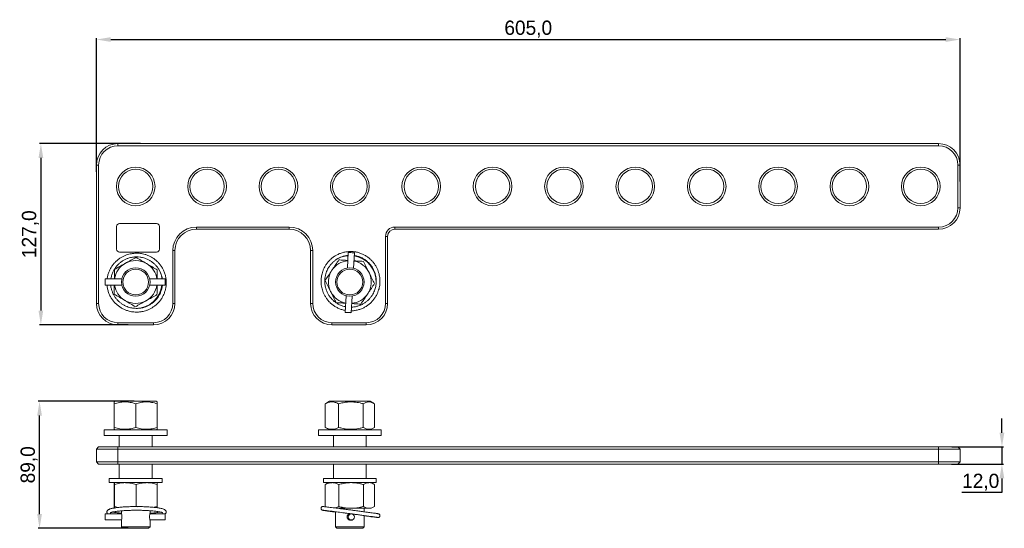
# Model space of a CAD drawing. Header units: millimetres. Extents: x -498 to 914, y 297 to 658.
# Tile 1 of 3: x -498 to 192, y 297 to 653. Entities that reach past the tile are written whole.
import ezdxf

# ---------------------------------------------------------------- set-up
doc = ezdxf.new("R2010")
doc.units = ezdxf.units.MM
doc.header["$PDSIZE"] = -1
doc.dimstyles.new('ISO-25', dxfattribs={"dimtxt": 2.5, "dimasz": 2.5, "dimexe": 1.25, "dimexo": 0.625, "dimtad": 1, "dimtxsty": 'Standard', "dimcen": 2.5, "dimadec": 0, "dimazin": 0, "dimtfac": 1, "dimtmove": 0, "dimatfit": 3, "dimfxl": 0, "dimarcsym": 0})

# ---------------------------------------------------------------- blocks, each defined once
blk = doc.blocks.new('*D1')
at = {"color": 0, "lineweight": -2}
for p, q in [((-444.11, 546.48), (-444.11, 640.17)), ((-434.11, 639.17), (150.89, 639.17)), ((160.89, 539.67), (160.89, 640.17))]:
    blk.add_line(p, q, dxfattribs=at)
at = {"color": 0}
for points in [[(-434.11, 640.84), (-434.11, 637.51), (-444.11, 639.17)], [(150.89, 640.84), (150.89, 637.51), (160.89, 639.17)]]:
    blk.add_solid(points, dxfattribs=at)
at = {"layer": 'Defpoints', "color": 0}
for p in [(160.89, 639.17), (-444.11, 545.48), (160.89, 538.67)]:
    blk.add_point(p, dxfattribs=at)
at = {"color": 0, "insert": (-141.61, 646.53), "char_height": 10, "attachment_point": 5}
blk.add_mtext('605,0', dxfattribs=at)
blk = doc.blocks.new('*D2')
at = {"color": 0, "lineweight": -2}
for p, q in [((-413.35, 566.25), (-484.06, 566.25)), ((-483.06, 556.25), (-483.06, 449.25)), ((-421.87, 439.25), (-484.06, 439.25))]:
    blk.add_line(p, q, dxfattribs=at)
at = {"color": 0}
for points in [[(-484.73, 556.25), (-481.4, 556.25), (-483.06, 566.25)], [(-484.73, 449.25), (-481.4, 449.25), (-483.06, 439.25)]]:
    blk.add_solid(points, dxfattribs=at)
at = {"layer": 'Defpoints', "color": 0}
for p in [(-412.35, 566.25), (-483.06, 439.25), (-420.87, 439.25)]:
    blk.add_point(p, dxfattribs=at)
at = {"color": 0, "insert": (-490.42, 502.75), "char_height": 10, "attachment_point": 5, "rotation": 90}
blk.add_mtext('127,0', dxfattribs=at)
blk = doc.blocks.new('*D3')
at = {"color": 0, "lineweight": -2}
for p, q in [((190.24, 363.64), (190.24, 373.64)), ((155.04, 353.64), (191.24, 353.64)), ((190.24, 353.64), (190.24, 341.64)), ((154.83, 341.64), (191.24, 341.64)), ((190.24, 331.64), (190.24, 321.64)), ((190.24, 321.64), (162.05, 321.64))]:
    blk.add_line(p, q, dxfattribs=at)
at = {"color": 0}
for points in [[(188.57, 363.64), (191.9, 363.64), (190.24, 353.64)], [(188.57, 331.64), (191.9, 331.64), (190.24, 341.64)]]:
    blk.add_solid(points, dxfattribs=at)
at = {"layer": 'Defpoints', "color": 0}
for p in [(154.04, 353.64), (153.83, 341.64), (190.24, 341.64)]:
    blk.add_point(p, dxfattribs=at)
at = {"color": 0, "insert": (175.38, 328.99), "char_height": 10, "attachment_point": 5}
blk.add_mtext('12,0', dxfattribs=at)
blk = doc.blocks.new('*D4')
at = {"color": 0, "lineweight": -2}
for p, q in [((-417.61, 385.65), (-484.98, 385.65)), ((-483.98, 306.65), (-483.98, 375.65)), ((-421.98, 296.65), (-484.98, 296.65))]:
    blk.add_line(p, q, dxfattribs=at)
at = {"color": 0}
for points in [[(-485.65, 375.65), (-482.32, 375.65), (-483.98, 385.65)], [(-485.65, 306.65), (-482.32, 306.65), (-483.98, 296.65)]]:
    blk.add_solid(points, dxfattribs=at)
at = {"layer": 'Defpoints', "color": 0}
for p in [(-483.98, 385.65), (-416.61, 385.65), (-420.98, 296.65)]:
    blk.add_point(p, dxfattribs=at)
at = {"color": 0, "insert": (-491.34, 341.15), "char_height": 10, "attachment_point": 5, "rotation": 90}
blk.add_mtext('89,0', dxfattribs=at)

msp = doc.modelspace()

# ---------------------------------------------------------------- linework, layer by layer
at = {"color": 7, "linetype": 'Continuous', "lineweight": 15}
for p, q in [((-429.11, 566.25), (-429.11, 564.75)), ((-429.11, 566.25), (145.89, 566.25)), ((145.89, 566.25), (145.89, 564.75)), ((145.89, 564.75), (-429.11, 564.75)), ((-444.11, 454.25), (-444.11, 551.25)), ((-444.11, 551.25), (-442.61, 551.25)), ((-442.61, 551.25), (-442.61, 454.25)), ((160.89, 551.25), (159.39, 551.25)), ((159.39, 521.25), (159.39, 551.25)), ((160.89, 551.25), (160.89, 521.25)), ((160.89, 521.25), (159.39, 521.25)), ((-430.01, 492.2), (-430.01, 508.2)), ((-428.01, 510.2), (-402.01, 510.2)), ((-400.01, 508.2), (-400.01, 492.2)), ((-374.11, 507.75), (-309.11, 507.75)), ((-374.11, 507.75), (-374.11, 506.25)), ((-309.11, 506.25), (-374.11, 506.25)), ((-309.11, 507.75), (-309.11, 506.25)), ((-235.11, 506.25), (-235.11, 507.75)), ((-235.11, 507.75), (145.89, 507.75)), ((145.89, 506.25), (-235.11, 506.25)), ((145.89, 506.25), (145.89, 507.75)), ((-241.61, 454.25), (-241.61, 501.25)), ((-240.11, 501.25), (-241.61, 501.25)), ((-240.11, 501.25), (-240.11, 454.25)), ((-402.01, 490.2), (-428.01, 490.2)), ((-390.61, 454.25), (-390.61, 491.25)), ((-390.61, 491.25), (-389.11, 491.25)), ((-389.11, 491.25), (-389.11, 454.25)), ((-294.11, 454.25), (-294.11, 491.25)), ((-292.61, 491.25), (-294.11, 491.25)), ((-292.61, 491.25), (-292.61, 454.25)), ((-267.7, 489.93), (-268.26, 479.12)), ((-263.96, 478.9), (-263.4, 489.71)), ((-426.38, 471.4), (-438.02, 471.4)), ((-438.02, 471.4), (-438.02, 467.1)), ((-396.02, 471.4), (-406.85, 471.4)), ((-396.02, 467.1), (-396.02, 471.4)), ((-438.02, 467.1), (-426.38, 467.1)), ((-406.85, 467.1), (-396.02, 467.1)), ((-269.26, 459.61), (-269.86, 447.98)), ((-265.57, 447.76), (-264.97, 459.39)), ((-444.11, 454.25), (-442.61, 454.25)), ((-390.61, 454.25), (-389.11, 454.25)), ((-292.61, 454.25), (-294.11, 454.25)), ((-241.61, 454.25), (-240.11, 454.25)), ((-429.11, 439.25), (-429.11, 440.75)), ((-429.11, 440.75), (-404.11, 440.75)), ((-404.11, 439.25), (-429.11, 439.25)), ((-404.11, 440.75), (-404.11, 439.25)), ((-279.11, 440.75), (-255.11, 440.75)), ((-279.11, 440.75), (-279.11, 439.25)), ((-255.11, 439.25), (-279.11, 439.25)), ((-255.11, 440.75), (-255.11, 439.25)), ((-430.93, 385.65), (-431.61, 385.25)), ((-431.61, 383.91), (-431.61, 367.38)), ((-416.61, 385.65), (-430.93, 385.65)), ((-402.29, 385.65), (-416.61, 385.65)), ((-416.61, 383.91), (-416.61, 367.38)), ((-401.61, 385.25), (-402.29, 385.65)), ((-401.61, 383.91), (-401.61, 367.38)), ((-283.91, 383.91), (-283.45, 384.14)), ((-283.91, 383.91), (-283.91, 367.38)), ((-280.93, 385.65), (-283.48, 384.18)), ((-280.91, 385.65), (-280.93, 385.65)), ((-252.29, 385.65), (-280.91, 385.65)), ((-274.49, 383.91), (-274.49, 367.38)), ((-257.19, 383.91), (-257.19, 367.38)), ((-249.75, 384.18), (-252.29, 385.65)), ((-249.31, 383.91), (-249.31, 367.38)), ((-438.61, 365.65), (-438.61, 361.65)), ((-438.61, 365.65), (-394.61, 365.65)), ((-431.61, 366.04), (-430.93, 365.65)), ((-402.29, 365.65), (-401.61, 366.04)), ((-394.61, 361.65), (-394.61, 365.65)), ((-288.61, 365.65), (-288.61, 361.65)), ((-288.61, 365.65), (-244.61, 365.65)), ((-283.45, 367.15), (-283.91, 367.38)), ((-283.47, 367.11), (-280.93, 365.65)), ((-252.29, 365.65), (-249.75, 367.11)), ((-244.61, 361.65), (-244.61, 365.65)), ((-438.61, 361.65), (-394.61, 361.65)), ((-428.11, 361.65), (-428.11, 353.64)), ((-405.11, 353.64), (-405.11, 361.65)), ((-288.61, 361.65), (-244.61, 361.65)), ((-278.11, 361.65), (-278.11, 353.64)), ((-255.11, 353.64), (-255.11, 361.65)), ((-442.61, 353.64), (-444.11, 352.14)), ((-429.11, 352.14), (-444.11, 352.14)), ((-444.11, 343.14), (-444.11, 352.14)), ((-442.61, 353.64), (-429.11, 353.64)), ((-429.11, 353.64), (-429.11, 352.14)), ((-429.11, 353.64), (145.89, 353.64)), ((145.89, 352.14), (-429.11, 352.14)), ((-429.11, 343.14), (-429.11, 352.14)), ((145.89, 353.64), (145.89, 352.14)), ((145.89, 353.64), (159.39, 353.64)), ((145.89, 343.14), (145.89, 352.14)), ((160.89, 352.14), (145.89, 352.14)), ((159.39, 353.64), (160.89, 352.14)), ((160.89, 343.14), (160.89, 352.14)), ((-444.11, 343.14), (-429.11, 343.14)), ((-444.11, 343.14), (-442.61, 341.64)), ((-429.11, 341.64), (-442.61, 341.64)), ((-430.01, 341.64), (-430.01, 341.54)), ((-430.01, 341.54), (-428.01, 341.54)), ((-429.11, 343.14), (145.89, 343.14)), ((-429.11, 343.14), (-429.11, 341.64)), ((145.89, 341.64), (-429.11, 341.64)), ((-428.11, 341.54), (-428.11, 331.65)), ((-428.01, 341.64), (-428.01, 341.54)), ((-428.01, 341.54), (-402.01, 341.54)), ((-405.11, 331.65), (-405.11, 341.54)), ((-402.01, 341.64), (-402.01, 341.54)), ((-402.01, 341.54), (-400.01, 341.54)), ((-400.01, 341.64), (-400.01, 341.54)), ((-278.11, 341.64), (-278.11, 331.65)), ((-255.11, 331.65), (-255.11, 341.64)), ((145.89, 343.14), (160.89, 343.14)), ((145.89, 343.14), (145.89, 341.64)), ((159.39, 341.64), (145.89, 341.64)), ((160.89, 343.14), (159.39, 341.64)), ((-435.11, 331.65), (-435.11, 328.65)), ((-435.11, 331.65), (-398.11, 331.65)), ((-398.11, 328.65), (-398.11, 331.65)), ((-285.11, 331.65), (-285.11, 328.65)), ((-285.11, 331.65), (-248.11, 331.65)), ((-248.11, 328.65), (-248.11, 331.65)), ((-435.11, 328.65), (-398.11, 328.65)), ((-431.71, 327.31), (-431.71, 311.99)), ((-431.61, 328.65), (-431.61, 328.65)), ((-431.52, 327.31), (-431.52, 311.99)), ((-416.42, 327.31), (-416.42, 311.99)), ((-401.61, 328.65), (-401.61, 328.65)), ((-401.52, 327.31), (-401.52, 311.99)), ((-285.11, 328.65), (-248.11, 328.65)), ((-283.36, 327.59), (-283.9, 327.31)), ((-283.9, 327.31), (-283.9, 311.99)), ((-281.61, 328.65), (-283.38, 327.62)), ((-274.32, 327.31), (-274.32, 311.99)), ((-257.03, 327.31), (-257.03, 311.99)), ((-249.84, 327.62), (-251.61, 328.65)), ((-249.32, 327.31), (-249.32, 311.99)), ((-428.86, 311.28), (-431.52, 311.99)), ((-416.42, 311.99), (-416.77, 311.89)), ((-416.42, 311.99), (-415.56, 311.76)), ((-403.87, 311.35), (-401.52, 311.99)), ((-283.9, 311.99), (-283.11, 311.66)), ((-283.9, 311.99), (-283.36, 311.71)), ((-265.67, 310.65), (-274.99, 310.65)), ((-253.18, 310.65), (-265.67, 310.65)), ((-256.61, 308.25), (-256.61, 310.65)), ((-251.61, 310.65), (-253.18, 310.65)), ((-251.61, 310.65), (-249.84, 311.67)), ((-426.55, 306.8), (-438.02, 306.8)), ((-438.02, 306.8), (-438.02, 302.5)), ((-426.61, 308.89), (-426.61, 307.01)), ((-396.02, 306.8), (-406.67, 306.8)), ((-406.61, 307.01), (-406.61, 308.98)), ((-396.02, 302.5), (-396.02, 306.8)), ((-276.61, 308.24), (-276.61, 297.65)), ((-265.55, 306.8), (-267.15, 306.8)), ((-266.08, 306.8), (-266.54, 306.94)), ((-256.61, 297.65), (-256.61, 305.62)), ((-438.02, 302.5), (-426.56, 302.5)), ((-426.61, 302.25), (-426.61, 297.65)), ((-426.61, 297.65), (-425.61, 296.65)), ((-426.61, 297.65), (-406.61, 297.65)), ((-407.61, 296.65), (-425.61, 296.65)), ((-407.61, 296.65), (-406.61, 297.65)), ((-406.67, 302.5), (-396.02, 302.5)), ((-406.61, 297.65), (-406.61, 302.25)), ((-276.61, 297.65), (-275.61, 296.65)), ((-276.61, 297.65), (-266.1, 297.65)), ((-266.15, 296.65), (-275.61, 296.65)), ((-267.1, 302.5), (-265.55, 302.5)), ((-257.61, 296.65), (-266.15, 296.65)), ((-266.1, 297.65), (-256.61, 297.65)), ((-257.61, 296.65), (-256.61, 297.65))]:
    msp.add_line(p, q, dxfattribs=at)
at = {"color": 7, "linetype": 'Continuous', "lineweight": 15, "flags": 128}
for points in [[(-263.4, 489.71), (-263.42, 489.71), (-263.69, 489.72), (-264.24, 489.75), (-264.99, 489.79), (-265.83, 489.83), (-266.62, 489.87), (-267.25, 489.91), (-267.62, 489.93), (-267.7, 489.93)], [(-269.86, 447.98), (-269.79, 447.98), (-269.42, 447.96), (-268.79, 447.93), (-267.99, 447.89), (-267.16, 447.85), (-266.41, 447.81), (-265.85, 447.78), (-265.59, 447.76), (-265.57, 447.76)]]:
    msp.add_lwpolyline(points, dxfattribs=at)
at = {"color": 7, "linetype": 'Continuous', "lineweight": 15}
for centre, radius in [((-416.61, 536.25), 13.54), ((-416.61, 536.25), 12.04), ((-366.61, 536.25), 13.54), ((-366.61, 536.25), 12.04), ((-316.61, 536.25), 13.54), ((-316.61, 536.25), 12.04), ((-266.61, 536.25), 13.54), ((-266.61, 536.25), 12.04), ((-216.61, 536.25), 13.54), ((-216.61, 536.25), 12.04), ((-166.61, 536.25), 13.54), ((-166.61, 536.25), 12.04), ((-116.61, 536.25), 13.54), ((-116.61, 536.25), 12.04), ((-66.61, 536.25), 13.54), ((-66.61, 536.25), 12.04), ((-16.61, 536.25), 13.54), ((-16.61, 536.25), 12.04), ((33.39, 536.25), 13.54), ((33.39, 536.25), 12.04), ((83.39, 536.25), 13.54), ((83.39, 536.25), 12.04), ((133.39, 536.25), 13.54), ((133.39, 536.25), 12.04), ((-416.61, 469.25), 10), ((-416.61, 469.25), 9), ((-266.61, 469.25), 10), ((-266.61, 469.25), 9), ((-265.55, 304.65), 2.15)]:
    msp.add_circle(centre, radius, dxfattribs=at)
for centre, radius, start, end in [((-429.11, 551.25), 15, 90, 180), ((145.89, 551.25), 15, 0, 90), ((-429.11, 551.25), 13.5, 90, 180), ((145.89, 551.25), 13.5, 0, 90), ((145.89, 521.25), 15, 270, 0), ((145.89, 521.25), 13.5, 270, 0), ((-428.01, 508.2), 2, 90, 180), ((-402.01, 508.2), 2, 0, 90), ((-374.11, 491.25), 16.5, 90, 180), ((-374.11, 491.25), 15, 90, 180), ((-309.11, 491.25), 16.5, 0, 90), ((-309.11, 491.25), 15, 0, 90), ((-235.11, 501.25), 6.5, 90, 180), ((-235.11, 501.25), 5, 90, 180), ((-428.01, 492.2), 2, 180, 270), ((-402.01, 492.2), 2, 270, 0), ((-416.61, 469.25), 15, 59.37171, 119.37171), ((-266.61, 469.25), 15, 95.28666, 146.41759), ((-266.61, 469.25), 18.5, 93.71966, 120.77668), ((-266.61, 469.25), 15, 26.41759, 78.8051), ((-266.61, 469.25), 18.5, 358.30922, 80.3721), ((-416.61, 469.25), 15, 119.37171, 171.75922), ((-416.61, 469.25), 15, 8.24078, 59.37171), ((-416.61, 469.25), 18.5, 6.67378, 33.7308), ((-266.61, 469.25), 15, 146.41759, 206.41759), ((-266.61, 469.25), 15, 326.41759, 26.41759), ((-416.61, 469.25), 15, 188.24078, 239.37171), ((-416.61, 469.25), 18.5, 271.26334, 353.32622), ((-416.61, 469.25), 15, 299.37171, 351.75922), ((-266.61, 469.25), 15, 206.41759, 258.8051), ((-416.61, 469.25), 15, 239.37171, 299.37171), ((-266.61, 469.25), 15, 275.28666, 326.41759), ((-429.11, 454.25), 15, 180, 270), ((-429.11, 454.25), 13.5, 180, 270), ((-404.11, 454.25), 13.5, 270, 0), ((-404.11, 454.25), 15, 270, 0), ((-279.11, 454.25), 15, 180, 270), ((-279.11, 454.25), 13.5, 180, 270), ((-255.11, 454.25), 13.5, 270, 0), ((-255.11, 454.25), 15, 270, 0), ((-436.46, 304.65), 10.13, 346.29988, 13.51748)]:
    msp.add_arc(centre, radius, start, end, dxfattribs=at)
for points, knots in [([(-245.53, 468.76), (-245.51, 469.63), (-245.49, 470.85), (-245.67, 472.65), (-245.93, 474.19), (-246.4, 476.01), (-247.06, 477.87), (-247.95, 479.75), (-249.06, 481.59), (-250.41, 483.36), (-251.97, 485.02), (-253.74, 486.52), (-255.7, 487.83), (-257.84, 488.93), (-260.12, 489.78), (-262.53, 490.36), (-265.02, 490.64), (-267.57, 490.62), (-270.14, 490.28), (-272.6, 489.62), (-274.9, 488.69), (-277.02, 487.54), (-278.98, 486.15), (-280.76, 484.55), (-282.33, 482.77), (-283.68, 480.84), (-284.77, 478.84), (-285.56, 476.91), (-286.09, 475.18), (-286.45, 473.54), (-286.66, 472.14), (-286.72, 471.21), (-286.74, 470.89)], [0, 0, 0, 0, 0.039792, 0.05613, 0.083256, 0.111547, 0.142014, 0.173951, 0.207083, 0.241191, 0.276128, 0.31179, 0.348105, 0.385025, 0.422523, 0.460588, 0.499224, 0.53845, 0.578305, 0.61885, 0.655907, 0.6929, 0.729798, 0.766552, 0.803072, 0.839185, 0.874482, 0.907743, 0.934867, 0.957426, 0.984906, 1, 1, 1, 1]), ([(-416.02, 489.44), (-416.89, 489.41), (-418.11, 489.37), (-419.9, 489.09), (-421.43, 488.76), (-423.21, 488.2), (-425.03, 487.44), (-426.87, 486.45), (-428.65, 485.25), (-430.35, 483.81), (-431.92, 482.17), (-433.33, 480.32), (-434.54, 478.29), (-435.52, 476.1), (-436.26, 473.8), (-436.52, 472.2), (-436.65, 471.4)], [0, 0, 0, 0, 0.086538, 0.122067, 0.181061, 0.242586, 0.308843, 0.378299, 0.450351, 0.524528, 0.600507, 0.678062, 0.757037, 0.837329, 0.918879, 1, 1, 1, 1]), ([(-434, 471.4), (-433.9, 472.01), (-433.68, 473.42), (-432.97, 475.5), (-431.97, 477.59), (-430.75, 479.48), (-429.31, 481.2), (-427.67, 482.72), (-425.89, 484.01), (-424, 485.06), (-422.13, 485.83), (-420.46, 486.32), (-418.93, 486.63), (-417.49, 486.81), (-416.5, 486.83), (-416.02, 486.84)], [0, 0, 0, 0, 0.0713122, 0.167111, 0.2543683, 0.3414167, 0.4281471, 0.5143823, 0.5997818, 0.6835923, 0.7637266, 0.8332787, 0.8853539, 0.9443525, 1, 1, 1, 1]), ([(-416.42, 486.57), (-417.65, 485.88), (-420.12, 484.49), (-422.68, 483.05), (-423.97, 482.33)], [0, 0, 0, 0, 0.495458, 1, 1, 1, 1]), ([(-416.42, 486.57), (-415.21, 485.86), (-412.77, 484.41), (-410.24, 482.92), (-408.97, 482.16)], [0, 0, 0, 0, 0.495456, 1, 1, 1, 1]), ([(-416.02, 448.17), (-415.15, 448.2), (-413.93, 448.24), (-412.14, 448.52), (-410.61, 448.85), (-408.83, 449.41), (-407, 450.17), (-405.17, 451.16), (-403.38, 452.37), (-401.69, 453.8), (-400.11, 455.44), (-398.71, 457.29), (-397.5, 459.32), (-396.51, 461.51), (-395.78, 463.83), (-395.33, 466.26), (-395.17, 468.77), (-395.32, 471.31), (-395.8, 473.86), (-396.58, 476.28), (-397.62, 478.54), (-398.89, 480.59), (-400.37, 482.47), (-402.06, 484.17), (-403.93, 485.65), (-405.92, 486.89), (-407.97, 487.88), (-409.94, 488.57), (-411.69, 489.01), (-413.35, 489.29), (-414.76, 489.42), (-415.69, 489.44), (-416.02, 489.44)], [0, 0, 0, 0, 0.039792, 0.05613, 0.083256, 0.111547, 0.142014, 0.173951, 0.207083, 0.241191, 0.276128, 0.31179, 0.348105, 0.385025, 0.422523, 0.460588, 0.499224, 0.53845, 0.578305, 0.61885, 0.655907, 0.6929, 0.729798, 0.766552, 0.803073, 0.839185, 0.874482, 0.907743, 0.934867, 0.957426, 0.984906, 1, 1, 1, 1]), ([(-416.02, 486.84), (-415.21, 486.81), (-414.07, 486.77), (-412.4, 486.49), (-410.97, 486.16), (-409.32, 485.6), (-407.63, 484.85), (-405.95, 483.87), (-404.32, 482.67), (-402.79, 481.26), (-401.41, 479.63), (-400.21, 477.82), (-399.2, 475.84), (-398.48, 473.7), (-398.08, 472.21), (-398.01, 471.42), (-398.01, 471.4)], [0, 0, 0, 0, 0.093421, 0.131854, 0.195667, 0.262257, 0.334005, 0.409265, 0.487398, 0.567903, 0.650447, 0.7348, 0.820812, 0.908393, 0.997502, 1, 1, 1, 1]), ([(-284.14, 470.75), (-284.07, 471.56), (-283.97, 472.7), (-283.61, 474.35), (-283.21, 475.75), (-282.56, 477.38), (-281.72, 479.03), (-280.66, 480.66), (-279.38, 482.22), (-277.88, 483.67), (-276.19, 484.97), (-274.32, 486.08), (-272.29, 486.98), (-270.12, 487.59), (-268.61, 487.91), (-267.82, 487.94), (-267.8, 487.94)], [0, 0, 0, 0, 0.0934209, 0.131854, 0.1956668, 0.2622566, 0.3340053, 0.4092659, 0.4873977, 0.5679034, 0.6504473, 0.7348004, 0.8208124, 0.9083933, 0.9975025, 1, 1, 1, 1]), ([(-279.11, 477.55), (-278.99, 477.72), (-278.13, 479.02), (-276.51, 481.46), (-275.05, 483.66), (-274.32, 484.77)], [0, 0, 0, 0, 0.070103, 0.530791, 1, 1, 1, 1]), ([(-274.32, 484.77), (-273.29, 484.7), (-271.22, 484.57), (-269.09, 484.44), (-268, 484.37), (-267.98, 484.37)], [0, 0, 0, 0, 0.494642, 0.993477, 1, 1, 1, 1]), ([(-263.5, 487.81), (-263.39, 487.8), (-262.48, 487.72), (-260.8, 487.25), (-258.57, 486.42), (-256.54, 485.29), (-254.71, 483.98), (-253.07, 482.45), (-251.64, 480.74), (-250.44, 478.89), (-249.49, 476.96), (-248.82, 475.05), (-248.41, 473.35), (-248.18, 471.81), (-248.09, 470.37), (-248.11, 468.56), (-248.3, 466.95), (-248.65, 465.29), (-249.06, 463.89), (-249.7, 462.26), (-250.54, 460.62), (-251.61, 458.99), (-252.89, 457.42), (-254.38, 455.97), (-256.07, 454.67), (-257.95, 453.56), (-259.98, 452.67), (-262.14, 452.04), (-263.96, 451.7), (-265.04, 451.68), (-265.37, 451.68)], [0, 0, 0, 0, 0.006109, 0.0514767, 0.0977454, 0.1398889, 0.1819315, 0.2238204, 0.26547, 0.3067164, 0.347195, 0.3858978, 0.41949, 0.4446412, 0.4731366, 0.5000129, 0.5451422, 0.5637083, 0.5945348, 0.6267027, 0.6613627, 0.6977193, 0.7354629, 0.7743532, 0.8142282, 0.8549772, 0.8965275, 0.9388356, 0.9818822, 1, 1, 1, 1]), ([(-263.69, 484.1), (-263.28, 484.07), (-261.77, 483.98), (-259.54, 483.84), (-257.76, 483.73), (-257.03, 483.68)], [0, 0, 0, 0, 0.18422, 0.667496, 1, 1, 1, 1]), ([(-257.03, 483.68), (-256.4, 482.42), (-255.14, 479.88), (-253.84, 477.25), (-253.18, 475.93)], [0, 0, 0, 0, 0.495458, 1, 1, 1, 1]), ([(-431.52, 478.08), (-431.53, 477.05), (-431.55, 474.97), (-431.57, 472.73), (-431.59, 471.53), (-431.59, 471.4)], [0, 0, 0, 0, 0.470693, 0.945377, 1, 1, 1, 1]), ([(-423.97, 482.33), (-424.15, 482.22), (-425.5, 481.46), (-428.06, 480.02), (-430.36, 478.73), (-431.52, 478.08)], [0, 0, 0, 0, 0.070102, 0.53079, 1, 1, 1, 1]), ([(-408.97, 482.16), (-408.79, 482.06), (-407.45, 481.26), (-404.93, 479.77), (-402.66, 478.43), (-401.52, 477.75)], [0, 0, 0, 0, 0.070104, 0.530792, 1, 1, 1, 1]), ([(-401.52, 477.75), (-401.53, 476.72), (-401.55, 474.64), (-401.57, 472.51), (-401.59, 471.42), (-401.59, 471.4)], [0, 0, 0, 0, 0.494641, 0.993477, 1, 1, 1, 1]), ([(-283.9, 470.34), (-283.12, 471.51), (-281.55, 473.87), (-279.93, 476.32), (-279.11, 477.55)], [0, 0, 0, 0, 0.495458, 1, 1, 1, 1]), ([(-286.74, 470.89), (-286.76, 470.02), (-286.78, 468.79), (-286.59, 466.99), (-286.34, 465.45), (-285.87, 463.64), (-285.21, 461.78), (-284.32, 459.9), (-283.2, 458.05), (-281.86, 456.28), (-280.3, 454.63), (-278.53, 453.13), (-276.56, 451.81), (-274.43, 450.72), (-272.16, 449.86), (-270.58, 449.52), (-269.79, 449.35)], [0, 0, 0, 0, 0.0865378, 0.1220673, 0.1810606, 0.2425863, 0.3088432, 0.3782992, 0.4503513, 0.5245284, 0.6005077, 0.6780623, 0.7570372, 0.8373295, 0.9188787, 1, 1, 1, 1]), ([(-269.65, 452), (-270.25, 452.13), (-271.66, 452.42), (-273.69, 453.24), (-275.73, 454.35), (-277.55, 455.66), (-279.19, 457.19), (-280.63, 458.9), (-281.83, 460.75), (-282.78, 462.69), (-283.45, 464.59), (-283.85, 466.29), (-284.08, 467.84), (-284.19, 469.28), (-284.16, 470.27), (-284.14, 470.75)], [0, 0, 0, 0, 0.071312, 0.167111, 0.254368, 0.341417, 0.428147, 0.514382, 0.599782, 0.683593, 0.763726, 0.833278, 0.885354, 0.944353, 1, 1, 1, 1]), ([(-283.9, 470.34), (-283.27, 469.08), (-282.01, 466.53), (-280.7, 463.91), (-280.04, 462.58)], [0, 0, 0, 0, 0.495458, 1, 1, 1, 1]), ([(-253.18, 475.93), (-253.09, 475.74), (-252.39, 474.35), (-251.09, 471.73), (-249.92, 469.36), (-249.32, 468.17)], [0, 0, 0, 0, 0.070104, 0.530791, 1, 1, 1, 1]), ([(-436.71, 467.1), (-436.7, 466.84), (-436.65, 465.72), (-436.23, 463.75), (-435.46, 461.33), (-434.41, 459.07), (-433.15, 457.02), (-431.66, 455.14), (-429.97, 453.44), (-428.11, 451.96), (-426.12, 450.72), (-424.06, 449.73), (-422.1, 449.04), (-420.34, 448.6), (-418.69, 448.32), (-417.27, 448.19), (-416.35, 448.18), (-416.02, 448.17)], [0, 0, 0, 0, 0.025628, 0.109765, 0.19536, 0.273589, 0.351685, 0.42958, 0.50717, 0.584269, 0.660507, 0.73502, 0.805237, 0.862498, 0.910123, 0.968135, 1, 1, 1, 1]), ([(-397.92, 467.1), (-397.92, 467), (-397.96, 466.08), (-398.34, 464.38), (-399.06, 462.11), (-400.07, 460.02), (-401.29, 458.13), (-402.73, 456.41), (-404.36, 454.9), (-406.15, 453.6), (-408.04, 452.55), (-409.9, 451.78), (-411.58, 451.29), (-413.11, 450.98), (-414.55, 450.81), (-416.35, 450.74), (-417.97, 450.85), (-419.64, 451.11), (-421.06, 451.45), (-422.72, 452.01), (-424.41, 452.76), (-426.09, 453.74), (-427.72, 454.94), (-429.24, 456.36), (-430.63, 457.98), (-431.83, 459.79), (-432.83, 461.77), (-433.57, 463.9), (-434.01, 465.7), (-434.08, 466.78), (-434.1, 467.1)], [0, 0, 0, 0, 0.006109, 0.051477, 0.097745, 0.139889, 0.181932, 0.22382, 0.26547, 0.306717, 0.347195, 0.385898, 0.41949, 0.444641, 0.473137, 0.500013, 0.545142, 0.563708, 0.594535, 0.626703, 0.661363, 0.697719, 0.735463, 0.774353, 0.814228, 0.854977, 0.896527, 0.938836, 0.981882, 1, 1, 1, 1]), ([(-431.64, 467.1), (-431.64, 466.8), (-431.65, 465.39), (-431.68, 463.27), (-431.7, 461.49), (-431.71, 460.76)], [0, 0, 0, 0, 0.142661, 0.650557, 1, 1, 1, 1]), ([(-401.63, 467.1), (-401.64, 466.69), (-401.66, 465.17), (-401.68, 462.94), (-401.7, 461.16), (-401.71, 460.43)], [0, 0, 0, 0, 0.1842193, 0.667496, 1, 1, 1, 1]), ([(-280.04, 462.58), (-279.95, 462.4), (-279.26, 461), (-277.96, 458.38), (-276.78, 456.02), (-276.19, 454.82)], [0, 0, 0, 0, 0.070104, 0.530791, 1, 1, 1, 1]), ([(-265.5, 449.07), (-265.24, 449.07), (-264.11, 449.06), (-262.13, 449.38), (-259.67, 450.02), (-257.36, 450.95), (-255.25, 452.1), (-253.29, 453.49), (-251.51, 455.09), (-249.93, 456.88), (-248.59, 458.8), (-247.5, 460.81), (-246.71, 462.73), (-246.18, 464.46), (-245.81, 466.1), (-245.61, 467.51), (-245.55, 468.43), (-245.53, 468.76)], [0, 0, 0, 0, 0.025628, 0.109765, 0.19536, 0.27359, 0.351686, 0.42958, 0.50717, 0.584269, 0.660506, 0.73502, 0.805237, 0.862498, 0.910123, 0.968135, 1, 1, 1, 1]), ([(-254.11, 460.96), (-254, 461.13), (-253.14, 462.42), (-251.52, 464.86), (-250.06, 467.06), (-249.32, 468.17)], [0, 0, 0, 0, 0.070104, 0.530792, 1, 1, 1, 1]), ([(-431.71, 460.76), (-430.5, 460.04), (-428.05, 458.6), (-425.53, 457.1), (-424.25, 456.35)], [0, 0, 0, 0, 0.495459, 1, 1, 1, 1]), ([(-424.25, 456.35), (-424.08, 456.24), (-422.74, 455.45), (-420.22, 453.96), (-417.95, 452.61), (-416.8, 451.93)], [0, 0, 0, 0, 0.070104, 0.530792, 1, 1, 1, 1]), ([(-409.25, 456.18), (-409.43, 456.08), (-410.79, 455.32), (-413.34, 453.88), (-415.64, 452.59), (-416.8, 451.93)], [0, 0, 0, 0, 0.070102, 0.53079, 1, 1, 1, 1]), ([(-401.71, 460.43), (-402.93, 459.74), (-405.41, 458.35), (-407.96, 456.91), (-409.25, 456.18)], [0, 0, 0, 0, 0.495457, 1, 1, 1, 1]), ([(-258.91, 453.74), (-258.13, 454.91), (-256.56, 457.28), (-254.93, 459.72), (-254.11, 460.96)], [0, 0, 0, 0, 0.495458, 1, 1, 1, 1]), ([(-276.19, 454.82), (-275.16, 454.76), (-273.09, 454.63), (-270.85, 454.49), (-269.65, 454.41), (-269.53, 454.41)], [0, 0, 0, 0, 0.470694, 0.945378, 1, 1, 1, 1]), ([(-265.24, 454.14), (-264.93, 454.12), (-263.53, 454.03), (-261.41, 453.9), (-259.63, 453.79), (-258.91, 453.74)], [0, 0, 0, 0, 0.142662, 0.650558, 1, 1, 1, 1]), ([(-416.61, 383.91), (-417.91, 384.3), (-420.55, 385.08), (-424.44, 385.37), (-428.17, 384.95), (-430.46, 384.26), (-431.61, 383.91)], [0, 0, 0, 0, 0.264609, 0.534956, 0.765347, 1, 1, 1, 1]), ([(-431.61, 383.91), (-431.61, 384.18), (-431.61, 384.72), (-431.61, 385.21), (-431.61, 385.18), (-431.61, 385.16)], [0, 0, 0, 0, 0.362359, 0.72775, 1, 1, 1, 1]), ([(-401.61, 383.91), (-402.91, 384.3), (-405.55, 385.08), (-409.44, 385.37), (-413.17, 384.95), (-415.46, 384.26), (-416.61, 383.91)], [0, 0, 0, 0, 0.264609, 0.534955, 0.765347, 1, 1, 1, 1]), ([(-401.61, 385.16), (-401.61, 385.17), (-401.61, 385.21), (-401.61, 384.73), (-401.61, 384.19), (-401.61, 383.91)], [0, 0, 0, 0, 0.272227, 0.634318, 1, 1, 1, 1]), ([(-274.49, 383.91), (-275.3, 384.3), (-276.96, 385.08), (-279.41, 385.37), (-281.75, 384.95), (-283.18, 384.26), (-283.91, 383.91)], [0, 0, 0, 0, 0.264609, 0.534956, 0.765347, 1, 1, 1, 1]), ([(-257.19, 383.91), (-257.93, 384.12), (-260.08, 384.7), (-263.77, 385.29), (-267.8, 385.27), (-271.39, 384.74), (-273.45, 384.19), (-274.49, 383.91)], [0, 0, 0, 0, 0.13115, 0.380562, 0.636073, 0.817139, 1, 1, 1, 1]), ([(-249.31, 383.91), (-250, 384.3), (-251.38, 385.08), (-253.43, 385.37), (-255.38, 384.95), (-256.58, 384.26), (-257.19, 383.91)], [0, 0, 0, 0, 0.264609, 0.534956, 0.765347, 1, 1, 1, 1]), ([(-431.61, 367.38), (-430.31, 366.99), (-427.68, 366.21), (-423.78, 365.92), (-420.05, 366.34), (-417.76, 367.03), (-416.61, 367.38)], [0, 0, 0, 0, 0.264609, 0.534956, 0.765347, 1, 1, 1, 1]), ([(-431.61, 366.13), (-431.61, 366.12), (-431.61, 366.08), (-431.61, 366.57), (-431.61, 367.11), (-431.61, 367.38)], [0, 0, 0, 0, 0.272227, 0.634318, 1, 1, 1, 1]), ([(-416.61, 367.38), (-415.31, 366.99), (-412.68, 366.21), (-408.78, 365.92), (-405.05, 366.34), (-402.76, 367.03), (-401.61, 367.38)], [0, 0, 0, 0, 0.264608, 0.534955, 0.765347, 1, 1, 1, 1]), ([(-401.61, 367.38), (-401.61, 367.11), (-401.61, 366.57), (-401.61, 366.08), (-401.61, 366.11), (-401.61, 366.13)], [0, 0, 0, 0, 0.362359, 0.72775, 1, 1, 1, 1]), ([(-283.91, 367.38), (-283.09, 366.99), (-281.44, 366.21), (-278.99, 365.92), (-276.65, 366.34), (-275.21, 367.03), (-274.49, 367.38)], [0, 0, 0, 0, 0.2646087, 0.5349556, 0.7653471, 1, 1, 1, 1]), ([(-274.49, 367.38), (-273.46, 367.1), (-271.4, 366.56), (-267.85, 366.03), (-263.81, 365.99), (-260.11, 366.58), (-257.93, 367.18), (-257.19, 367.38)], [0, 0, 0, 0, 0.1812044, 0.363925, 0.6130298, 0.8688509, 1, 1, 1, 1]), ([(-257.19, 367.38), (-256.51, 366.99), (-255.12, 366.21), (-253.08, 365.92), (-251.12, 366.34), (-249.92, 367.03), (-249.31, 367.38)], [0, 0, 0, 0, 0.264609, 0.534956, 0.765347, 1, 1, 1, 1]), ([(-431.71, 327.31), (-431.7, 327.5), (-431.68, 327.98), (-431.65, 328.52), (-431.62, 328.6), (-431.61, 328.65)], [0, 0, 0, 0, 0.257243, 0.62638, 1, 1, 1, 1]), ([(-431.61, 328.65), (-431.6, 328.62), (-431.58, 328.57), (-431.55, 328.13), (-431.53, 327.58), (-431.52, 327.31)], [0, 0, 0, 0, 0.268407, 0.632373, 1, 1, 1, 1]), ([(-431.52, 327.31), (-430.29, 327.68), (-427.82, 328.44), (-425.26, 328.58), (-423.97, 328.65)], [0, 0, 0, 0, 0.49546, 1, 1, 1, 1]), ([(-423.97, 328.65), (-423.79, 328.64), (-422.43, 328.63), (-419.88, 328.34), (-417.58, 327.65), (-416.42, 327.31)], [0, 0, 0, 0, 0.070105, 0.530792, 1, 1, 1, 1]), ([(-408.97, 328.65), (-409.15, 328.64), (-410.48, 328.63), (-413.01, 328.34), (-415.28, 327.65), (-416.42, 327.31)], [0, 0, 0, 0, 0.070104, 0.530792, 1, 1, 1, 1]), ([(-401.52, 327.31), (-402.73, 327.68), (-405.17, 328.44), (-407.7, 328.58), (-408.97, 328.65)], [0, 0, 0, 0, 0.495458, 1, 1, 1, 1]), ([(-401.61, 328.65), (-401.6, 328.62), (-401.58, 328.57), (-401.55, 328.13), (-401.53, 327.58), (-401.52, 327.31)], [0, 0, 0, 0, 0.268407, 0.632373, 1, 1, 1, 1]), ([(-279.11, 328.65), (-279.22, 328.64), (-280.08, 328.63), (-281.7, 328.34), (-283.16, 327.65), (-283.9, 327.31)], [0, 0, 0, 0, 0.070104, 0.530791, 1, 1, 1, 1]), ([(-274.32, 327.31), (-275.1, 327.68), (-276.67, 328.44), (-278.29, 328.58), (-279.11, 328.65)], [0, 0, 0, 0, 0.495458, 1, 1, 1, 1]), ([(-265.67, 328.65), (-266.46, 328.62), (-268.31, 328.57), (-271.21, 328.13), (-273.28, 327.58), (-274.32, 327.31)], [0, 0, 0, 0, 0.268407, 0.632373, 1, 1, 1, 1]), ([(-257.03, 327.31), (-257.76, 327.5), (-259.52, 327.98), (-262.41, 328.52), (-264.58, 328.6), (-265.67, 328.65)], [0, 0, 0, 0, 0.257243, 0.62638, 1, 1, 1, 1]), ([(-253.18, 328.65), (-253.27, 328.64), (-253.96, 328.63), (-255.26, 328.34), (-256.44, 327.65), (-257.03, 327.31)], [0, 0, 0, 0, 0.070103, 0.530791, 1, 1, 1, 1]), ([(-249.32, 327.31), (-249.95, 327.68), (-251.21, 328.44), (-252.52, 328.58), (-253.18, 328.65)], [0, 0, 0, 0, 0.495458, 1, 1, 1, 1]), ([(-395.93, 306.69), (-395.84, 306.77), (-395.62, 306.94), (-395.33, 307.39), (-395.17, 308.05), (-395.32, 308.75), (-395.72, 309.32), (-396.22, 309.69), (-396.86, 310.02), (-397.71, 310.32), (-398.8, 310.6), (-400.05, 310.85), (-401.4, 311.06), (-402.91, 311.26), (-404.59, 311.43), (-406.38, 311.58), (-408.22, 311.7), (-410.02, 311.78), (-411.65, 311.84), (-413.22, 311.88), (-414.65, 311.9), (-416.45, 311.9), (-418.04, 311.89), (-419.76, 311.86), (-421.21, 311.81), (-422.88, 311.74), (-424.56, 311.65), (-426.22, 311.54), (-427.81, 311.4), (-429.3, 311.24), (-430.66, 311.06), (-431.89, 310.87), (-432.97, 310.66), (-433.89, 310.44), (-434.68, 310.21), (-435.34, 309.95), (-435.89, 309.65), (-436.35, 309.27), (-436.71, 308.75), (-436.87, 308.08), (-436.72, 307.39), (-436.45, 306.97), (-436.27, 306.83), (-436.23, 306.8)], [0, 0, 0, 0, 0.013494, 0.03129, 0.048108, 0.067362, 0.086836, 0.11209, 0.138164, 0.170934, 0.206654, 0.236677, 0.266393, 0.296907, 0.327663, 0.35829, 0.388216, 0.416079, 0.44092, 0.461248, 0.485272, 0.502911, 0.539137, 0.553948, 0.578331, 0.603338, 0.629815, 0.657004, 0.684578, 0.712269, 0.739871, 0.767217, 0.794173, 0.820634, 0.846549, 0.871992, 0.897273, 0.920795, 0.938591, 0.955409, 0.974663, 0.994137, 1, 1, 1, 1]), ([(-431.61, 310.65), (-431.62, 310.69), (-431.65, 310.77), (-431.68, 311.3), (-431.7, 311.79), (-431.71, 311.99)], [0, 0, 0, 0, 0.368869, 0.742757, 1, 1, 1, 1]), ([(-431.52, 311.99), (-431.53, 311.71), (-431.55, 311.16), (-431.58, 310.72), (-431.6, 310.67), (-431.61, 310.65)], [0, 0, 0, 0, 0.364252, 0.731593, 1, 1, 1, 1]), ([(-401.52, 311.99), (-401.53, 311.69), (-401.54, 311.31), (-401.56, 311.12), (-401.56, 311.08)], [0, 0, 0, 0, 0.765478, 1, 1, 1, 1]), ([(-285.23, 311.89), (-285.46, 311.89), (-285.86, 311.89), (-286.33, 311.61), (-286.56, 311.33), (-286.67, 311.1), (-286.74, 310.89), (-286.79, 310.56), (-286.72, 310.17), (-286.54, 309.84), (-286.32, 309.6), (-286.01, 309.39), (-285.76, 309.34), (-285.63, 309.31)], [0, 0, 0, 0, 0.206482, 0.362266, 0.46651, 0.500843, 0.52957, 0.605662, 0.709001, 0.771329, 0.840613, 0.916843, 1, 1, 1, 1]), ([(-246.62, 306.82), (-246.63, 306.83), (-246.63, 306.84), (-247.19, 306.93), (-248.08, 307.07), (-249.33, 307.25), (-250.85, 307.46), (-252.58, 307.7), (-254.37, 307.94), (-256.1, 308.18), (-257.83, 308.41), (-259.45, 308.63), (-261.12, 308.85), (-263.03, 309.1), (-265.41, 309.42), (-268.51, 309.82), (-271.52, 310.21), (-274.16, 310.55), (-276.29, 310.82), (-278.42, 311.09), (-280.45, 311.34), (-282.29, 311.56), (-283.81, 311.74), (-284.94, 311.87), (-285.18, 311.89), (-285.31, 311.89)], [0, 0, 0, 0, 0.038265, 0.0876885, 0.1331412, 0.1746266, 0.2237532, 0.2658453, 0.3009052, 0.3402995, 0.3694591, 0.3985045, 0.4276473, 0.457211, 0.4958598, 0.5474486, 0.611962, 0.6491205, 0.6895202, 0.7331614, 0.7800443, 0.8301692, 0.8835366, 0.9401467, 1, 1, 1, 1]), ([(-277.2, 310.93), (-276.98, 310.97), (-276, 311.12), (-275.05, 311.61), (-274.32, 311.99)], [0, 0, 0, 0, 0.226199, 1, 1, 1, 1]), ([(-274.32, 311.99), (-273.29, 311.71), (-271.22, 311.16), (-268.32, 310.72), (-266.46, 310.67), (-265.67, 310.65)], [0, 0, 0, 0, 0.364252, 0.731593, 1, 1, 1, 1]), ([(-265.67, 310.65), (-264.6, 310.69), (-262.42, 310.77), (-259.54, 311.3), (-257.76, 311.79), (-257.03, 311.99)], [0, 0, 0, 0, 0.3688683, 0.7427571, 1, 1, 1, 1]), ([(-257.03, 311.99), (-256.4, 311.61), (-255.14, 310.86), (-253.84, 310.72), (-253.18, 310.65)], [0, 0, 0, 0, 0.495458, 1, 1, 1, 1]), ([(-253.18, 310.65), (-253.09, 310.65), (-252.39, 310.66), (-251.09, 310.95), (-249.92, 311.64), (-249.32, 311.99)], [0, 0, 0, 0, 0.070104, 0.530791, 1, 1, 1, 1]), ([(-434.44, 307.47), (-434.44, 307.47), (-434.45, 307.46), (-434.28, 307.57), (-433.92, 307.71), (-433.35, 307.89), (-432.56, 308.09), (-431.54, 308.29), (-430.31, 308.48), (-428.87, 308.67), (-427.27, 308.84), (-425.53, 308.98), (-423.73, 309.1), (-421.97, 309.18), (-420.36, 309.24), (-418.82, 309.28), (-417.4, 309.3), (-415.62, 309.3), (-414.04, 309.29), (-412.35, 309.26), (-410.93, 309.22), (-409.29, 309.15), (-407.65, 309.06), (-406.04, 308.94), (-404.5, 308.81), (-403.07, 308.66), (-401.78, 308.49), (-400.65, 308.31), (-399.68, 308.13), (-398.9, 307.95), (-398.3, 307.77), (-397.88, 307.62), (-397.65, 307.51), (-397.57, 307.44), (-397.59, 307.46), (-397.59, 307.46)], [0, 0, 0, 0, 0.0109693, 0.0364679, 0.0647456, 0.0957564, 0.129242, 0.1647206, 0.2016504, 0.2395264, 0.2778876, 0.3162427, 0.3538663, 0.3890915, 0.4206357, 0.4461287, 0.4760094, 0.4994469, 0.5449991, 0.5636305, 0.5942855, 0.6257014, 0.6589191, 0.6929604, 0.7273844, 0.7618078, 0.7959147, 0.829413, 0.8620072, 0.8933752, 0.9231497, 0.9509171, 0.9762647, 0.9989407, 1, 1, 1, 1]), ([(-426.61, 307.25), (-426.92, 307.27), (-427.74, 307.34), (-428.96, 307.48), (-430.26, 307.64), (-431.39, 307.82), (-432.17, 307.96), (-432.52, 308.05), (-432.6, 308.07)], [0, 0, 0, 0, 0.1230083, 0.3311405, 0.5373604, 0.7399015, 0.9369747, 1, 1, 1, 1]), ([(-406.61, 302.25), (-406.62, 302.27), (-406.63, 302.32), (-406.72, 302.72), (-406.82, 303.32), (-406.9, 304.08), (-406.91, 304.89), (-406.86, 305.67), (-406.76, 306.34), (-406.67, 306.81), (-406.61, 307.05), (-406.62, 307.02), (-406.62, 307.01)], [0, 0, 0, 0, 0.105305, 0.210541, 0.317582, 0.426048, 0.532483, 0.636575, 0.741669, 0.849509, 0.957638, 1, 1, 1, 1]), ([(-399.44, 308.07), (-399.45, 308.06), (-399.75, 307.99), (-400.51, 307.85), (-401.73, 307.65), (-403.17, 307.46), (-404.77, 307.3), (-405.95, 307.2), (-406.54, 307.16)], [0, 0, 0, 0, 0.01245, 0.199812, 0.394839, 0.594863, 0.797448, 1, 1, 1, 1]), ([(-285.64, 309.31), (-285.64, 309.31), (-285.63, 309.29), (-285.08, 309.2), (-284.18, 309.07), (-282.94, 308.89), (-281.41, 308.67), (-279.68, 308.43), (-278.1, 308.22), (-277.06, 308.08), (-276.61, 308.02)], [0, 0, 0, 0, 0.116837, 0.267746, 0.40653, 0.533201, 0.683203, 0.811726, 0.918777, 1, 1, 1, 1]), ([(-285.57, 309.31), (-285.46, 309.3), (-285.25, 309.29), (-284.31, 309.18), (-283.12, 309.04), (-281.65, 308.87), (-280.03, 308.67), (-278.38, 308.46), (-276.07, 308.17), (-273.46, 307.84), (-270.43, 307.45), (-268, 307.13), (-265.42, 306.79), (-262.68, 306.43), (-259.68, 306.04), (-256.37, 305.59), (-253.59, 305.21), (-251.46, 304.92), (-249.94, 304.71), (-248.64, 304.52), (-247.66, 304.37), (-247.08, 304.28), (-247.08, 304.27), (-247.08, 304.26)], [0, 0, 0, 0, 0.0562304, 0.1072669, 0.1531021, 0.1937293, 0.239771, 0.2765408, 0.3045423, 0.382296, 0.4215358, 0.4626146, 0.5058439, 0.5512226, 0.6009873, 0.6616205, 0.7335037, 0.7737288, 0.8167675, 0.8626158, 0.9112692, 0.9627227, 1, 1, 1, 1]), ([(-266.1, 302.25), (-266.36, 302.27), (-266.89, 302.32), (-267.61, 302.72), (-268.16, 303.32), (-268.49, 304.08), (-268.54, 304.89), (-268.33, 305.67), (-267.87, 306.33), (-267.28, 306.79), (-266.83, 306.91), (-266.64, 306.95)], [0, 0, 0, 0, 0.11372, 0.227367, 0.342963, 0.460097, 0.575038, 0.687449, 0.800942, 0.9174, 1, 1, 1, 1]), ([(-264.91, 306.73), (-264.91, 306.73), (-264.84, 306.7), (-264.79, 306.65), (-264.75, 306.6)], [0, 0, 0, 0, 0.085873, 1, 1, 1, 1]), ([(-256.61, 305.4), (-256.43, 305.37), (-255.47, 305.25), (-253.86, 305.05), (-251.81, 304.79), (-249.98, 304.57), (-248.46, 304.39), (-247.33, 304.27), (-247.08, 304.25), (-246.96, 304.24)], [0, 0, 0, 0, 0.032814, 0.168762, 0.314809, 0.470955, 0.637201, 0.813549, 1, 1, 1, 1]), ([(-247.04, 304.25), (-246.81, 304.25), (-246.4, 304.25), (-245.94, 304.53), (-245.71, 304.81), (-245.6, 305.03), (-245.52, 305.24), (-245.47, 305.57), (-245.55, 305.96), (-245.73, 306.29), (-245.95, 306.54), (-246.25, 306.74), (-246.5, 306.8), (-246.63, 306.82)], [0, 0, 0, 0, 0.206482, 0.362264, 0.466509, 0.500842, 0.52957, 0.605661, 0.709001, 0.771327, 0.840611, 0.916843, 1, 1, 1, 1]), ([(-266.61, 302.33), (-266.52, 302.34), (-266.34, 302.35), (-266.2, 302.45), (-266.12, 302.5)], [0, 0, 0, 0, 0.518681, 1, 1, 1, 1]), ([(-264.68, 302.73), (-264.69, 302.71), (-264.89, 302.51), (-265.4, 302.31), (-265.88, 302.27), (-266.1, 302.25)], [0, 0, 0, 0, 0.042784, 0.575227, 1, 1, 1, 1])]:
    msp.add_open_spline(points, degree=3, knots=knots, dxfattribs=at)

# ---------------------------------------------------------------- dimensions: what is measured, and where the dimension line sits
dim = msp.add_linear_dim(base=(160.89, 639.17), p1=(-444.11, 545.48), p2=(160.89, 538.67), dimstyle='ISO-25', override={"dimtxt": 10, "dimasz": 10, "dimexe": 1, "dimexo": 1, "dimgap": 1.524, "dimtoh": 1, "dimdec": 1, "dimzin": 0, "dimadec": 2, "dimtdec": 1, "dimtzin": 0})
dim.commit()
dim.dimension.update_dxf_attribs({"geometry": '*D1', "text_midpoint": (-141.61, 646.53)})
for base, p1, p2, picture, middle in [((-483.06, 439.25), (-412.35, 566.25), (-420.87, 439.25), '*D2', (-490.42, 502.75)), ((-483.98, 385.65), (-420.98, 296.65), (-416.61, 385.65), '*D4', (-491.34, 341.15)), ((190.24, 341.64), (154.04, 353.64), (153.83, 341.64), '*D3', (175.38, 328.99))]:
    dim = msp.add_linear_dim(base=base, p1=p1, p2=p2, angle=90, dimstyle='ISO-25', override={"dimtxt": 10, "dimasz": 10, "dimexe": 1, "dimexo": 1, "dimgap": 1.524, "dimtoh": 1, "dimdec": 1, "dimzin": 0, "dimadec": 2, "dimtdec": 1, "dimtzin": 0})
    dim.commit()
    dim.dimension.update_dxf_attribs({"geometry": picture, "text_midpoint": middle})

doc.saveas('drawing.dxf')
